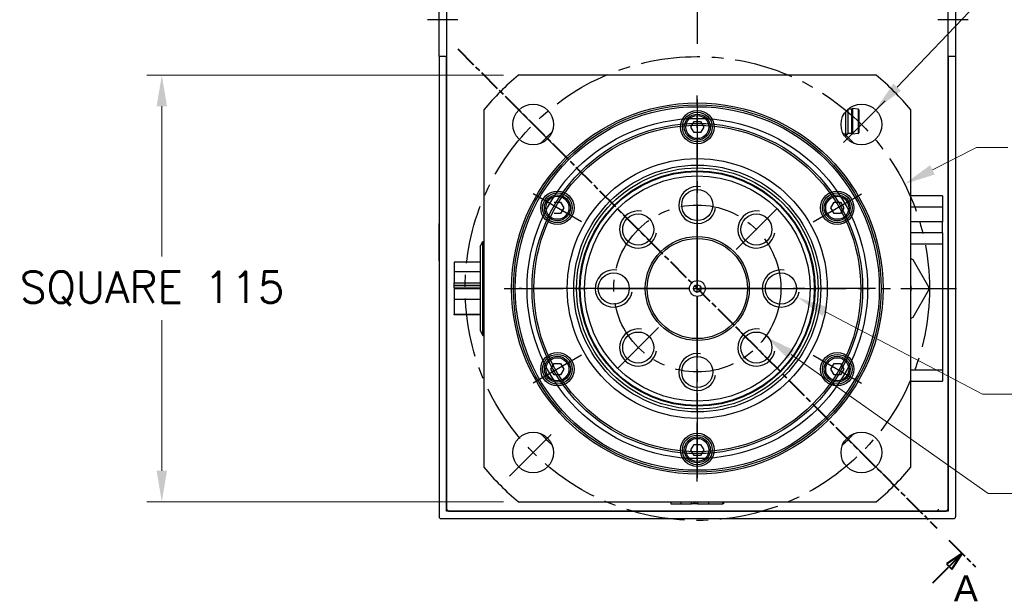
# Model space of a CAD drawing. Extents: x 47048 to 48733, y 9119 to 10307.
# Tile 4 of 20: x 48299 to 48564, y 9464 to 9619. Entities that reach past the tile are written whole.
import ezdxf

# ---------------------------------------------------------------- set-up
doc = ezdxf.new("R2010")
doc.units = 0
doc.header["$LTSCALE"] = 25.4
doc.linetypes.add('CENTER', pattern=[2, 1.25, -0.25, 0.25, -0.25])
doc.linetypes.add('CHAIN', pattern=[0.3543, 0.2362, -0.0295, 0.0591, -0.0295])
doc.layers.get('0').update_dxf_attribs({"linetype": 'CONTINUOUS'})
doc.layers.get('Defpoints').update_dxf_attribs({"linetype": 'CONTINUOUS'})
doc.layers.add('ATA-CENTER', color=133, linetype='CENTER')
doc.layers.add('ATA-HATCH', color=252, linetype='CONTINUOUS')
doc.layers.add('ATA-DIM', color=252, linetype='CONTINUOUS', lineweight=25)
doc.layers.add('ATA-SECTION', color=3, linetype='CHAIN', lineweight=40)
doc.styles.get("Standard").update_dxf_attribs({"font": 'simplex.shx'})
doc.styles.add('주 문자 (ISO)', font='arial.ttf')
doc.dimstyles.new('ata_A1', dxfattribs={"dimtxt": 4.2, "dimasz": 4.2, "dimexe": 2, "dimexo": 2, "dimgap": 2, "dimtad": 0, "dimtih": 1, "dimtoh": 1, "dimdec": 6, "dimdsep": 46, "dimtxsty": 'Standard', "dimcen": 0, "dimclrd": 252, "dimclre": 252, "dimclrt": 4, "dimadec": 6, "dimazin": 2, "dimtfac": 1, "dimtdec": 6, "dimtofl": 0, "dimtmove": 0, "dimatfit": 3, "dimfxl": 0, "dimtolj": 1, "dimtzin": 0, "dimlwd": 0, "dimlwe": 0, "dimarcsym": 0})

# ---------------------------------------------------------------- blocks, each defined once
blk = doc.blocks.new('*D19540')
at = {"layer": 'ATA-DIM', "color": 252, "lineweight": 0}
for p, q in [((48556.56, 9623.21), (48535.14, 9600.73)), ((48564.98, 9623.21), (48556.56, 9623.21))]:
    blk.add_line(p, q, dxfattribs=at)
at = {"layer": 'ATA-DIM', "color": 252}
blk.add_solid([(48534.12, 9601.7), (48536.15, 9599.77), (48529.34, 9594.65)], dxfattribs=at)
at = {"layer": 'Defpoints', "color": 0}
for p in [(48529.34, 9594.65), (48521.75, 9586.69)]:
    blk.add_point(p, dxfattribs=at)
at = {"layer": 'ATA-DIM', "color": 4, "ltscale": 0.2, "insert": (48607.16, 9623.21), "char_height": 8.4, "attachment_point": 5}
blk.add_mtext('4-%%c11 THRU', dxfattribs=at)
blk = doc.blocks.new('*D19541')
at = {"layer": 'ATA-DIM', "color": 252, "lineweight": 0}
for p, q in [((48558.17, 9517.98), (48515.72, 9540.25)), ((48566.58, 9517.98), (48558.17, 9517.98))]:
    blk.add_line(p, q, dxfattribs=at)
at = {"layer": 'ATA-DIM', "color": 252}
blk.add_solid([(48516.37, 9541.49), (48515.07, 9539.01), (48508.28, 9544.15)], dxfattribs=at)
at = {"layer": 'Defpoints', "color": 0}
for p in [(48499.42, 9548.8), (48508.28, 9544.15)]:
    blk.add_point(p, dxfattribs=at)
at = {"layer": 'ATA-DIM', "color": 4, "ltscale": 0.2, "insert": (48623.37, 9517.98), "char_height": 8.4, "attachment_point": 5}
blk.add_mtext('8-M10x1.5 DP25', dxfattribs=at)
blk = doc.blocks.new('*D19536')
at = {"layer": 'ATA-DIM', "color": 252, "lineweight": 0}
for p, q in [((48429.2, 9603.98), (48333.18, 9603.98)), ((48337.18, 9595.58), (48337.18, 9555.06)), ((48337.18, 9497.38), (48337.18, 9537.9)), ((48429.2, 9488.98), (48333.18, 9488.98))]:
    blk.add_line(p, q, dxfattribs=at)
at = {"layer": 'ATA-DIM', "color": 252}
for points in [[(48338.58, 9595.58), (48335.78, 9595.58), (48337.18, 9603.98)], [(48335.78, 9497.38), (48338.58, 9497.38), (48337.18, 9488.98)]]:
    blk.add_solid(points, dxfattribs=at)
at = {"layer": 'Defpoints', "color": 0}
for p in [(48433.2, 9603.98), (48337.18, 9488.98), (48433.2, 9488.98)]:
    blk.add_point(p, dxfattribs=at)
at = {"layer": 'ATA-DIM', "color": 4, "ltscale": 0.2, "insert": (48298.92, 9551.06), "char_height": 8.4, "attachment_point": 1}
blk.add_mtext('\\A1;SQUARE 115', dxfattribs=at)
blk = doc.blocks.new('*D19538')
at = {"layer": 'ATA-DIM', "color": 252, "lineweight": 0}
for p, q in [((48559.68, 9491.23), (48506.6, 9528.67)), ((48568.08, 9491.23), (48559.68, 9491.23))]:
    blk.add_line(p, q, dxfattribs=at)
at = {"layer": 'ATA-DIM', "color": 252}
blk.add_solid([(48507.41, 9529.81), (48505.79, 9527.52), (48499.74, 9533.51)], dxfattribs=at)
at = {"layer": 'Defpoints', "color": 0}
for p in [(48462.96, 9559.45), (48499.74, 9533.51)]:
    blk.add_point(p, dxfattribs=at)
at = {"layer": 'ATA-DIM', "color": 4, "ltscale": 0.2, "insert": (48572.08, 9495.43), "char_height": 8.4, "attachment_point": 1}
blk.add_mtext('\\A1;PCD %%c45', dxfattribs=at)
blk = doc.blocks.new('*D19537')
at = {"layer": 'ATA-DIM', "color": 252, "lineweight": 0}
for p, q in [((48556.54, 9584.45), (48544.64, 9578.44)), ((48564.94, 9584.45), (48556.54, 9584.45))]:
    blk.add_line(p, q, dxfattribs=at)
at = {"layer": 'ATA-DIM', "color": 252}
blk.add_solid([(48544.01, 9579.69), (48545.27, 9577.19), (48537.14, 9574.65)], dxfattribs=at)
at = {"layer": 'Defpoints', "color": 0}
for p in [(48537.14, 9574.65), (48425.56, 9518.31)]:
    blk.add_point(p, dxfattribs=at)
at = {"layer": 'ATA-DIM', "color": 4, "ltscale": 0.2, "insert": (48568.94, 9588.65), "char_height": 8.4, "attachment_point": 1}
blk.add_mtext('\\A1;PCD %%c125', dxfattribs=at)
blk = doc.blocks.new('DFH EH')
for p, q in [((33798.3, 3136.09), (33660.3, 3136.09)), ((33659.8, 3135.59), (33659.8, 3011.59)), ((33661.8, 3011.59), (33661.8, 3134.09)), ((33661.8, 3134.09), (33796.8, 3134.09)), ((33796.8, 3134.09), (33796.8, 3011.59)), ((33798.8, 3135.59), (33798.8, 3011.59)), ((33659.8, 3130.59), (33659.8, 3011.59)), ((33659.8, 2991.59), (33659.8, 3011.59)), ((33659.8, 3011.59), (33661.8, 3011.59)), ((33659.8, 2991.59), (33659.8, 3011.59)), ((33661.8, 3011.59), (33661.8, 2991.59)), ((33796.8, 3011.59), (33798.8, 3011.59)), ((33796.8, 2991.59), (33796.8, 3011.59)), ((33798.8, 3011.59), (33798.8, 2991.59)), ((33659.8, 2991.59), (33659.8, 2946.59)), ((33661.8, 2991.59), (33659.8, 2991.59)), ((33659.8, 2991.59), (33659.8, 2867.59)), ((33661.8, 2869.09), (33661.8, 2991.59)), ((33798.8, 2991.59), (33796.8, 2991.59)), ((33796.8, 2991.59), (33796.8, 2869.09)), ((33798.8, 2991.59), (33798.8, 2867.59)), ((33659.8, 2936.59), (33659.8, 2946.59)), ((33659.8, 2936.59), (33659.8, 2872.59)), ((33796.8, 2869.09), (33661.8, 2869.09)), ((33660.3, 2867.09), (33798.3, 2867.09))]:
    blk.add_line(p, q)
for centre, start, end in [((33660.3, 3135.59), 90, 180), ((33798.3, 3135.59), 0, 90), ((33660.3, 2867.59), 180, 270), ((33798.3, 2867.59), 270, 0)]:
    blk.add_arc(centre, 0.5, start, end)
at = {"layer": 'ATA-CENTER', "ltscale": 0.5}
for p, q in [((33656.68, 3001.59), (33664.81, 3001.59)), ((33794.06, 3001.59), (33802.19, 3001.59))]:
    blk.add_line(p, q, dxfattribs=at)

msp = doc.modelspace()

# ---------------------------------------------------------------- linework, layer by layer
for p, q in [((48413.8501825, 9750.9776056), (48413.8501825, 9486.9776056)), ((48548.8501825, 9486.9776056), (48548.8501825, 9750.9776056)), ((48529.5035832, 9603.9776056), (48433.1967818, 9603.9776056)), ((48423.8501825, 9594.6310064), (48423.8501825, 9498.3242049)), ((48521.2366825, 9594.0914207), (48521.2366825, 9587.5276056)), ((48521.8501825, 9594.7464672), (48521.8501825, 9588.1411056)), ((48522.8501825, 9594.7776056), (48521.884822, 9594.7776056)), ((48522.8501825, 9594.7776056), (48523.1001825, 9594.9776056)), ((48522.8501825, 9594.7776056), (48522.8501825, 9588.2776056)), ((48524.6728987, 9594.7978114), (48523.1001825, 9594.9776056)), ((48523.1001825, 9594.9776056), (48523.1001825, 9588.0776056)), ((48524.6728987, 9594.7978114), (48524.6728987, 9588.2573999)), ((48524.8501825, 9594.5991056), (48524.8501825, 9588.4561056)), ((48538.8501825, 9498.3242049), (48538.8501825, 9594.6310064)), ((48479.6181317, 9589.9776056), (48480.4841571, 9591.4776056)), ((48480.4841571, 9591.4776056), (48482.2162079, 9591.4776056)), ((48482.2162079, 9591.4776056), (48483.0822333, 9589.9776056)), ((48480.4841571, 9588.4776056), (48479.6181317, 9589.9776056)), ((48482.2162079, 9588.4776056), (48480.4841571, 9588.4776056)), ((48483.0822333, 9589.9776056), (48482.2162079, 9588.4776056)), ((48520.6686932, 9588.1266056), (48521.8356825, 9588.1266056)), ((48521.8501825, 9588.1411056), (48521.2366825, 9587.5276056)), ((48522.8501825, 9588.2776056), (48521.8501825, 9588.2776056)), ((48522.8501825, 9588.2776056), (48523.1001825, 9588.0776056)), ((48524.6728987, 9588.2573999), (48523.1001825, 9588.0776056)), ((48521.2366825, 9587.5276056), (48521.0316885, 9587.5276056)), ((48442.812052, 9569.7276056), (48444.5441028, 9569.7276056)), ((48444.5441028, 9569.7276056), (48445.4101282, 9568.2276056)), ((48517.2902367, 9568.2276056), (48518.1562621, 9569.7276056)), ((48518.1562621, 9569.7276056), (48519.8883129, 9569.7276056)), ((48519.8883129, 9569.7276056), (48520.7543383, 9568.2276056)), ((48547.3501825, 9571.4776056), (48538.8501825, 9571.4776056)), ((48547.3501825, 9571.4776056), (48547.3501825, 9568.4776056)), ((48445.4101282, 9568.2276056), (48444.5441028, 9566.7276056)), ((48518.1562621, 9566.7276056), (48517.2902367, 9568.2276056)), ((48520.7543383, 9568.2276056), (48519.8883129, 9566.7276056)), ((48538.8501825, 9568.4776056), (48547.3501825, 9568.4776056)), ((48547.3501825, 9568.4776056), (48547.3501825, 9564.4776056)), ((48444.5441028, 9566.7276056), (48442.812052, 9566.7276056)), ((48519.8883129, 9566.7276056), (48518.1562621, 9566.7276056)), ((48547.3501825, 9564.4776056), (48538.8501825, 9564.4776056)), ((48547.3501825, 9561.4776056), (48547.3501825, 9564.4776056)), ((48422.8501825, 9557.8027947), (48423.64393, 9559.1776056)), ((48423.64393, 9559.1776056), (48423.8501825, 9559.1776056)), ((48423.64393, 9533.7776056), (48423.64393, 9559.1776056)), ((48547.3501825, 9561.4776056), (48538.8501825, 9561.4776056)), ((48547.3501825, 9561.4776056), (48547.3501825, 9558.4776056)), ((48422.8501825, 9557.8027947), (48422.8501825, 9535.1524166)), ((48538.8501825, 9558.4776056), (48547.3501825, 9558.4776056)), ((48547.3501825, 9558.4776056), (48547.3501825, 9524.4776056)), ((48415.8501825, 9553.5665628), (48415.8501825, 9550.9436921)), ((48422.8501825, 9553.5665628), (48415.8501825, 9553.5665628)), ((48539.3501825, 9554.2718343), (48543.6001825, 9546.9106184)), ((48415.8501825, 9550.9436921), (48415.8501825, 9548.0099857)), ((48422.8501825, 9550.9436921), (48415.8501825, 9550.9436921)), ((48415.8501825, 9548.0099857), (48422.8501825, 9548.0099857)), ((48415.8501825, 9547.3632139), (48415.8501825, 9548.0099857)), ((48415.8501825, 9547.1816639), (48415.8501825, 9547.3632139)), ((48415.8501825, 9547.3632139), (48422.8501825, 9547.3632139)), ((48415.8501825, 9546.5348921), (48415.8501825, 9547.1816639)), ((48422.8501825, 9547.1816639), (48415.8501825, 9547.1816639)), ((48422.8501825, 9546.5348921), (48415.8501825, 9546.5348921)), ((48415.8501825, 9546.4203192), (48415.8501825, 9543.4866127)), ((48422.8501825, 9546.4203192), (48415.8501825, 9546.4203192)), ((48421.8501825, 9546.5348921), (48421.8501825, 9546.4203192)), ((48543.6001825, 9546.0445929), (48539.3501825, 9538.683377)), ((48422.8501825, 9543.4866127), (48415.8501825, 9543.4866127)), ((48415.8501825, 9543.4866127), (48415.8501825, 9539.5701984)), ((48415.8501825, 9539.3886485), (48415.8501825, 9539.5701984)), ((48415.8501825, 9539.5701984), (48422.8501825, 9539.5701984)), ((48422.8501825, 9539.3886485), (48415.8501825, 9539.3886485)), ((48422.8501825, 9535.1524166), (48423.64393, 9533.7776056)), ((48423.64393, 9533.7776056), (48423.8501825, 9533.7776056)), ((48441.9460266, 9524.7276056), (48442.812052, 9526.2276056)), ((48442.812052, 9523.2276056), (48441.9460266, 9524.7276056)), ((48442.812052, 9526.2276056), (48444.5441028, 9526.2276056)), ((48444.5441028, 9526.2276056), (48445.4101282, 9524.7276056)), ((48445.4101282, 9524.7276056), (48444.5441028, 9523.2276056)), ((48517.2902367, 9524.7276056), (48518.1562621, 9526.2276056)), ((48518.1562621, 9523.2276056), (48517.2902367, 9524.7276056)), ((48518.1562621, 9526.2276056), (48519.8883129, 9526.2276056)), ((48519.8883129, 9526.2276056), (48520.7543383, 9524.7276056)), ((48520.7543383, 9524.7276056), (48519.8883129, 9523.2276056)), ((48547.3501825, 9524.4776056), (48538.8501825, 9524.4776056)), ((48547.3501825, 9524.4776056), (48547.3501825, 9521.4776056)), ((48444.5441028, 9523.2276056), (48442.812052, 9523.2276056)), ((48519.8883129, 9523.2276056), (48518.1562621, 9523.2276056)), ((48538.8501825, 9521.4776056), (48547.3501825, 9521.4776056)), ((48479.6181317, 9502.9776056), (48480.4841571, 9504.4776056)), ((48480.4841571, 9504.4776056), (48482.2162079, 9504.4776056)), ((48482.2162079, 9504.4776056), (48483.0822333, 9502.9776056)), ((48480.4841571, 9501.4776056), (48479.6181317, 9502.9776056)), ((48482.2162079, 9501.4776056), (48480.4841571, 9501.4776056)), ((48483.0822333, 9502.9776056), (48482.2162079, 9501.4776056)), ((48433.1967818, 9488.9776056), (48529.5035832, 9488.9776056)), ((48474.2612253, 9488.9776056), (48474.2612253, 9488.4776056)), ((48474.2612253, 9488.4776056), (48476.884096, 9488.4776056)), ((48476.884096, 9488.9776056), (48476.884096, 9488.4776056)), ((48476.884096, 9488.4776056), (48479.8178024, 9488.4776056)), ((48479.8178024, 9488.4776056), (48479.8178024, 9488.9776056)), ((48480.4645742, 9488.4776056), (48479.8178024, 9488.4776056)), ((48480.4645742, 9488.4776056), (48480.4645742, 9488.9776056)), ((48480.6461242, 9488.4776056), (48480.4645742, 9488.4776056)), ((48480.6461242, 9488.9776056), (48480.6461242, 9488.4776056)), ((48481.292896, 9488.4776056), (48480.6461242, 9488.4776056)), ((48481.292896, 9488.9776056), (48481.292896, 9488.4776056)), ((48481.407469, 9488.9776056), (48481.407469, 9488.4776056)), ((48481.407469, 9488.4776056), (48484.3411754, 9488.4776056)), ((48484.3411754, 9488.9776056), (48484.3411754, 9488.4776056)), ((48484.3411754, 9488.4776056), (48488.2575897, 9488.4776056)), ((48488.2575897, 9488.4776056), (48488.2575897, 9488.9776056)), ((48488.4391397, 9488.4776056), (48488.2575897, 9488.4776056)), ((48488.4391397, 9488.9776056), (48488.4391397, 9488.4776056)), ((48414.3501825, 9486.4776056), (48413.8501825, 9486.9776056)), ((48414.3501825, 9486.4776056), (48548.3501825, 9486.4776056)), ((48546.3501825, 9486.9776056), (48545.8501825, 9486.4776056)), ((48548.8501825, 9486.9776056), (48548.3501825, 9486.4776056))]:
    msp.add_line(p, q)
for centre, radius in [((48481.3501825, 9546.4776056), 50), ((48437.1560086, 9590.6717795), 5.5), ((48481.3501825, 9546.4776056), 49.5), ((48525.5443563, 9590.6717795), 5.5), ((48481.3501825, 9546.4776056), 49), ((48481.3501825, 9589.9776056), 4.5), ((48481.3501825, 9589.9776056), 4), ((48481.3501825, 9589.9776056), 3.5), ((48481.3501825, 9546.4776056), 44.5), ((48481.3501825, 9546.4776056), 44.5), ((48481.3501825, 9589.9776056), 3.1), ((48481.3501825, 9546.4776056), 44), ((48481.3501825, 9546.4776056), 44), ((48481.3501825, 9546.4776056), 35), ((48481.3501825, 9546.4776056), 35), ((48481.3501825, 9546.4776056), 33.25), ((48481.3501825, 9546.4776056), 32.500379), ((48481.3501825, 9546.4776056), 31.7), ((48481.3501825, 9546.4776056), 31.5), ((48481.3501825, 9546.4776056), 30.3452995), ((48443.6780774, 9568.2276056), 4.5), ((48443.6780774, 9568.2276056), 4), ((48481.3501825, 9568.9776056), 4.188), ((48519.0222875, 9568.2276056), 4.5), ((48519.0222875, 9568.2276056), 4), ((48443.6780774, 9568.2276056), 3.5), ((48443.6780774, 9568.2276056), 3.1), ((48519.0222875, 9568.2276056), 3.5), ((48519.0222875, 9568.2276056), 3.1), ((48465.4402799, 9562.3875082), 4.188), ((48497.260085, 9562.3875082), 4.188), ((48481.3501825, 9546.4776056), 14), ((48481.3501825, 9546.4776056), 13.5), ((48458.8501825, 9546.4776056), 4.188), ((48481.3501825, 9546.4776056), 2.125), ((48503.8501825, 9546.4776056), 4.188), ((48481.3501825, 9546.4776056), 1), ((48465.4402799, 9530.5677031), 4.188), ((48497.260085, 9530.5677031), 4.188), ((48443.6780774, 9524.7276056), 4.5), ((48443.6780774, 9524.7276056), 4), ((48443.6780774, 9524.7276056), 3.5), ((48443.6780774, 9524.7276056), 3.1), ((48481.3501825, 9523.9776056), 4.188), ((48519.0222875, 9524.7276056), 4.5), ((48519.0222875, 9524.7276056), 4), ((48519.0222875, 9524.7276056), 3.5), ((48519.0222875, 9524.7276056), 3.1), ((48437.1560086, 9502.2834318), 5.5), ((48481.3501825, 9502.9776056), 4.5), ((48481.3501825, 9502.9776056), 4), ((48481.3501825, 9502.9776056), 3.5), ((48481.3501825, 9502.9776056), 3.1), ((48525.5443563, 9502.2834318), 5.5)]:
    msp.add_circle(centre, radius)
for centre, radius, start, end in [((48481.3501825, 9546.4776056), 75, 129.94450519, 140.05549481), ((48481.3501825, 9546.4776056), 75, 39.94450519, 50.05549481), ((48524.6501825, 9594.5991056), 0.2, 0, 83.478211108), ((48481.3501825, 9546.4776056), 57.5, 132.809946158, 137.190053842), ((48524.6501825, 9588.4561056), 0.2, 276.521788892, 0), ((48481.3501825, 9546.4776056), 57.5, 42.809946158, 45.819824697), ((48481.3501825, 9568.9776056), 5, 80, 350), ((48465.4402799, 9562.3875082), 5, 80, 350), ((48497.260085, 9562.3875082), 5, 80, 350), ((48458.8501825, 9546.4776056), 5, 80, 350), ((48503.8501825, 9546.4776056), 5, 80, 350), ((48534.3501825, 9546.4776056), 4.625, 346.648815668, 13.351184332), ((48465.4402799, 9530.5677031), 5, 80, 350), ((48497.260085, 9530.5677031), 5, 80, 350), ((48481.3501825, 9523.9776056), 5, 80, 350), ((48481.3501825, 9546.4776056), 57.5, 222.809946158, 227.190053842), ((48481.3501825, 9546.4776056), 57.5, 312.809946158, 317.190053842), ((48481.3501825, 9546.4776056), 75, 219.94450519, 230.05549481), ((48481.3501825, 9546.4776056), 75, 309.94450519, 320.05549481)]:
    msp.add_arc(centre, radius, start, end)
for points, knots in [([(48538.8501843, 9554.5605083), (48538.8926152, 9554.5360109), (48538.9343875, 9554.5118936), (48539.094482, 9554.419463), (48539.2221392, 9554.3457601), (48539.3501825, 9554.2718343)], [0.541100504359, 0.541100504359, 0.541100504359, 0.541100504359, 0.55523231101, 0.55523231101, 0.596558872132, 0.596558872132, 0.596558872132, 0.596558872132]), ([(48543.6001825, 9546.9106184), (48543.6001825, 9546.7627667), (48543.6001825, 9546.6153608), (48543.6001825, 9546.3398504), (48543.6001825, 9546.1924446), (48543.6001825, 9546.0445929)], [0.513905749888, 0.513905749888, 0.513905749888, 0.513905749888, 0.55523231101, 0.55523231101, 0.596558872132, 0.596558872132, 0.596558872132, 0.596558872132]), ([(48539.3501825, 9538.683377), (48539.2221392, 9538.6094512), (48539.094482, 9538.5357483), (48538.9343875, 9538.4433176), (48538.8926152, 9538.4192004), (48538.8501843, 9538.3947029)], [0.513905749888, 0.513905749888, 0.513905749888, 0.513905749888, 0.55523231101, 0.55523231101, 0.569364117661, 0.569364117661, 0.569364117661, 0.569364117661])]:
    msp.add_open_spline(points, degree=3, knots=knots)
at = {"layer": 'ATA-CENTER', "ltscale": 0.5}
for p, q in [((48481.3501825, 9755.2861091), (48481.3501825, 9609.6691022)), ((48443.5199697, 9584.3078184), (48430.7920476, 9597.0357405)), ((48481.3501825, 9494.5026056), (48481.3501825, 9598.4526056)), ((48481.3501825, 9597.4776056), (48481.3501825, 9582.4776056)), ((48531.9083173, 9597.0357405), (48519.1803953, 9584.3078184)), ((48481.3501825, 9594.4776056), (48481.3501825, 9498.4776056)), ((48481.3501825, 9594.4776056), (48481.3501825, 9498.4776056)), ((48481.3501825, 9561.2896056), (48481.3501825, 9576.6656056)), ((48450.1732679, 9564.4776056), (48437.1828869, 9571.9776056)), ((48512.527097, 9564.4776056), (48525.5174781, 9571.9776056)), ((48470.8765168, 9556.9512713), (48460.004043, 9567.8237452)), ((48491.8238481, 9556.9512713), (48502.696322, 9567.8237452)), ((48481.3501825, 9528.3651056), (48481.3501825, 9564.5901056)), ((48481.3501825, 9563.4776056), (48481.3501825, 9529.4776056)), ((48429.3751825, 9546.4776056), (48533.3251825, 9546.4776056)), ((48529.3501825, 9546.4776056), (48433.3501825, 9546.4776056)), ((48529.3501825, 9546.4776056), (48433.3501825, 9546.4776056)), ((48466.5381825, 9546.4776056), (48451.1621825, 9546.4776056)), ((48463.2376825, 9546.4776056), (48499.4626825, 9546.4776056)), ((48498.3501825, 9546.4776056), (48464.3501825, 9546.4776056)), ((48496.1621825, 9546.4776056), (48511.5381825, 9546.4776056)), ((48536.141467, 9546.4776056), (48551.141467, 9546.4776056)), ((48470.8765168, 9536.00394), (48460.004043, 9525.1314661)), ((48491.8238481, 9536.00394), (48502.696322, 9525.1314661)), ((48481.3501825, 9516.2896056), (48481.3501825, 9531.6656056)), ((48450.1732679, 9528.4776056), (48437.1828869, 9520.9776056)), ((48512.527097, 9528.4776056), (48525.5174781, 9520.9776056)), ((48430.7920476, 9495.9194708), (48443.5199697, 9508.6473928)), ((48481.3501825, 9510.4776056), (48481.3501825, 9495.4776056)), ((48531.9083173, 9495.9194708), (48519.1803953, 9508.6473928))]:
    msp.add_line(p, q, dxfattribs=at)
for radius in [62.5, 22.5]:
    msp.add_circle((48481.3501825, 9546.4776056), radius, dxfattribs=at)
at = {"layer": 'ATA-HATCH', "ltscale": 0.2}
msp.add_circle((48481.3501825, 9546.4776056), 45.835, dxfattribs=at)
at = {"layer": 'ATA-SECTION'}
for p, q in [((48416.8913147, 9611.0330495), (48545.8090502, 9481.9221618)), ((48549.1042197, 9478.6220553), (48556.2202677, 9471.4953456)), ((48552.6622437, 9475.0587005), (48548.4174869, 9472.23345)), ((48549.1240642, 9471.5258141), (48552.6622437, 9475.0587005)), ((48549.8306414, 9470.8181782), (48552.6622437, 9475.0587005)), ((48544.739343, 9467.1476526), (48549.1240642, 9471.5258141)), ((48548.4174869, 9472.23345), (48549.8306414, 9470.8181782))]:
    msp.add_line(p, q, dxfattribs=at)
at = {"layer": 'ATA-SECTION', "flags": 128}
msp.add_lwpolyline([(48549.8306373, 9470.8181771), (48552.6622394, 9475.058709), (48548.4174827, 9472.2334488), (48549.8306373, 9470.8181771)], dxfattribs=at)
at = {"layer": 'ATA-SECTION'}
msp.add_solid([(48549.8306373, 9470.8181771), (48552.6622394, 9475.058709), (48548.4174827, 9472.2334488), (48549.8306373, 9470.8181771)], dxfattribs=at)

# ---------------------------------------------------------------- block references
at = {"ltscale": 0.2}
msp.add_blockref('DFH EH', (14752.0548292, 6617.3826081), dxfattribs=at)

# ---------------------------------------------------------------- texts
at = {"layer": 'ATA-SECTION', "insert": (48550.3928702, 9462.1409971), "char_height": 6.9999999, "attachment_point": 7, "style": '주 문자 (ISO)'}
msp.add_mtext('A', dxfattribs=at)

# ---------------------------------------------------------------- dimensions: what is measured, and where the dimension line sits
at = {"layer": 'ATA-DIM'}
for p1, p2, text, override, picture, middle in [((48521.7493019, 9586.6908798), (48529.3394107, 9594.6526791), '4-<> THRU', {"dimscale": 2, "dimtp": 0.1, "dimtm": 0.1, "dimtfac": 0.71, "dimtdec": 3, "dimtolj": 0, "dimtzin": 8}, '*D19540', (48607.1610837, 9623.207407)), ((48425.5597894, 9518.3052426), (48537.1405756, 9574.6499687), 'PCD <>', {"dimscale": 2, "dimdec": 3, "dimtol": 0, "dimlim": 0, "dimtp": 0, "dimtm": 0, "dimtfac": 0.857143, "dimtdec": 2, "dimtolj": 1, "dimtzin": 0}, '*D19537', (48599.1415242, 9584.4468269)), ((48462.9635586, 9559.4461083), (48499.7368064, 9533.509103), 'PCD <>', {"dimscale": 2, "dimdec": 3, "dimtol": 0, "dimlim": 0, "dimtp": 0, "dimtm": 0, "dimtfac": 0.857143, "dimtdec": 2, "dimtolj": 1, "dimtzin": 0}, '*D19538', (48599.0898753, 9491.2270761)), ((48499.4225083, 9548.8004705), (48508.2778567, 9544.1547407), '8-M10x1.5 DP25', {"dimscale": 2, "dimtp": 0.1, "dimtm": 0.1, "dimtfac": 0.71, "dimtdec": 3, "dimtolj": 0, "dimtzin": 8}, '*D19541', (48623.3740483, 9517.9779925))]:
    dim = msp.add_diameter_dim_2p(p1=p1, p2=p2, text=text, dimstyle='ata_A1', override=override, dxfattribs=at)
    dim.commit()
    dim.dimension.update_dxf_attribs({"geometry": picture, "text_midpoint": middle, "dimtype": 163})
dim = msp.add_linear_dim(base=(48337.1791742, 9488.9776056), p1=(48433.1967818, 9603.9776056), p2=(48433.1967818, 9488.9776056), angle=90, text='SQUARE <>', dimstyle='ata_A1', override={"dimscale": 2, "dimdec": 3, "dimtfac": 0.857143, "dimtdec": 2}, dxfattribs=at)
dim.commit()
dim.dimension.update_dxf_attribs({"geometry": '*D19536', "text_midpoint": (48337.1791742, 9546.4776056), "dimtype": 160})

doc.saveas('drawing.dxf')
